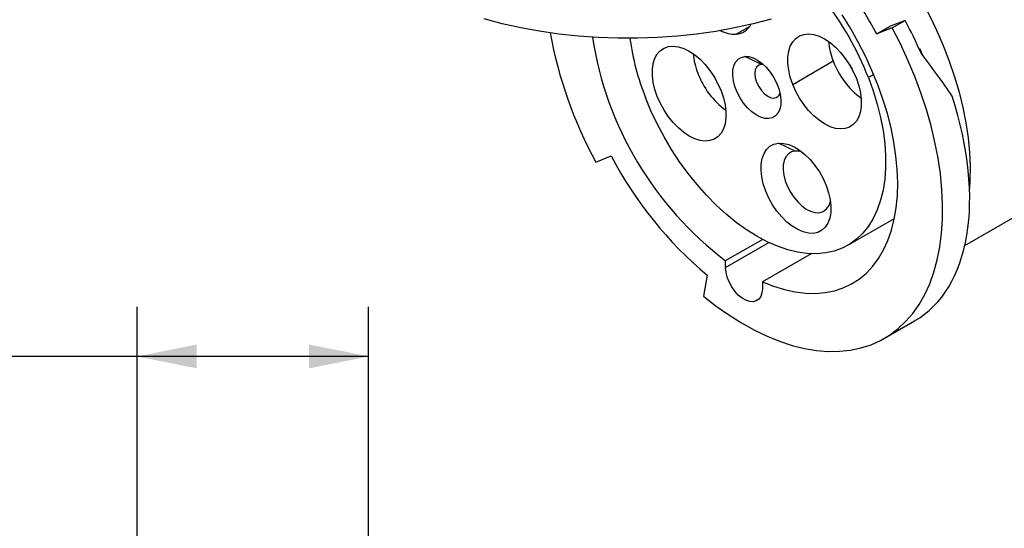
# Model space of a CAD drawing. Header units: inches. Extents: x 0 to 33.5, y 0 to 25.5.
# Tile 5 of 7: x 21.8 to 29.3, y 17.3 to 21.2. Entities that reach past the tile are written whole.
import ezdxf

# ---------------------------------------------------------------- set-up
doc = ezdxf.new("R2010")
doc.units = ezdxf.units.IN
doc.header["$LTSCALE"] = 3
doc.header["$MEASUREMENT"] = 0
doc.linetypes.add('SLD-Solid', pattern=[0])
doc.layers.add('DIMENSIONS', color=140, linetype='SLD-Solid', lineweight=25)
doc.styles.add('SLDTEXTSTYLE0', font='GOTHIC.TTF', dxfattribs={"width": 0.913})
doc.dimstyles.new('SLDDIMSTYLE0', dxfattribs={"dimtxt": 0.375, "dimasz": 0.45, "dimexe": 0, "dimexo": 0.0625, "dimgap": 0.09375, "dimtad": 0, "dimtih": 1, "dimtoh": 1, "dimrnd": 1e-09, "dimzin": 12, "dimdsep": 46, "dimtxsty": 'SLDTEXTSTYLE0', "dimsah": 1, "dimcen": 0.09, "dimadec": 0, "dimazin": 3, "dimtfac": 1, "dimtofl": 0, "dimtmove": 0, "dimatfit": 3, "dimfxl": 0, "dimfrac": 2, "dimtolj": 1, "dimtzin": 12, "dimarcsym": 0})

# ---------------------------------------------------------------- blocks, each defined once
blk = doc.blocks.new('_D_9')
at = {"layer": 'DIMENSIONS'}
for p, q in [((22.7091, 15.5002), (22.7091, 19.0186)), ((24.461, 13.7679), (24.461, 19.0186)), ((20.2065, 18.6407), (20.0922, 18.6407)), ((20.0922, 18.6407), (20.0922, 18.0454)), ((21.1762, 18.6407), (21.2905, 18.6407)), ((21.2905, 18.6407), (21.2905, 18.0454)), ((22.7091, 18.6436), (21.6193, 18.6436)), ((24.461, 18.6436), (22.7091, 18.6436)), ((20.0922, 18.0454), (20.2065, 18.0454)), ((21.2905, 18.0454), (21.1762, 18.0454))]:
    blk.add_line(p, q, dxfattribs=at)
for points in [[(22.7091, 18.6436), (23.1591, 18.5536), (23.1591, 18.7336)], [(24.461, 18.6436), (24.011, 18.7336), (24.011, 18.5536)]]:
    blk.add_solid(points, dxfattribs=at)
at = {"layer": 'DIMENSIONS', "char_height": 0.375, "attachment_point": 1, "style": 'SLDTEXTSTYLE0'}
for s, insert in [('1.75', (20.2065, 19.1959)), ('44.5', (20.2065, 18.5244))]:
    blk.add_mtext(s, dxfattribs=dict(at, insert=insert))

msp = doc.modelspace()

# ---------------------------------------------------------------- linework, layer by layer
for p, q in [((28.5218, 21.186), (28.4044, 21.14)), ((28.4243, 21.1297), (28.5218, 21.186)), ((27.2432, 21.0819), (27.3451, 21.1407)), ((28.307, 21.0838), (28.4044, 21.14)), ((28.4243, 21.1297), (28.307, 21.0838)), ((28.6355, 20.9695), (28.6291, 20.9679)), ((28.6298, 20.9663), (28.6355, 20.9695)), ((27.4339, 20.8538), (27.3087, 20.9133)), ((27.6711, 20.7025), (27.9773, 20.8793)), ((27.4481, 20.8534), (27.4339, 20.8538)), ((28.284, 20.777), (28.2436, 20.7537)), ((28.9735, 19.482), (30.3991, 20.3049)), ((27.6887, 20.1973), (27.5634, 20.2567)), ((26.1804, 20.1143), (26.2978, 20.1603)), ((28.0887, 19.4849), (28.4412, 19.6884)), ((27.1632, 19.3683), (27.4425, 19.5295)), ((27.1632, 19.3168), (27.4904, 19.5057)), ((27.811, 19.4208), (27.4416, 19.2076)), ((27.1632, 19.3168), (27.1632, 19.3683)), ((27.0235, 19.2575), (26.9969, 19.0987)), ((27.4416, 19.2076), (27.4416, 19.1561)), ((28.3653, 18.7808), (28.5933, 18.9125))]:
    msp.add_line(p, q)
at = {"flags": 128}
for points in [[(28.4418, 21.6568), (28.5081, 21.561), (28.5773, 21.4525), (28.6423, 21.3412), (28.7029, 21.2276), (28.7587, 21.1122), (28.8096, 20.9955), (28.8552, 20.8781), (28.8954, 20.7605), (28.93, 20.6431), (28.9588, 20.5266), (28.9818, 20.4116), (28.9987, 20.2984), (29.0095, 20.1876), (29.0143, 20.0798), (29.0128, 19.9754), (29.009, 19.9149)], [(27.5084, 21.1955), (27.3718, 21.1598), (27.2317, 21.1289), (27.0886, 21.1031), (26.943, 21.0823), (26.7955, 21.0667), (26.6467, 21.0563), (26.497, 21.0511), (26.3471, 21.0513), (26.1974, 21.0566), (26.0486, 21.0673), (25.9012, 21.0832), (25.7557, 21.1042), (25.6127, 21.1303), (25.4728, 21.1613), (25.3364, 21.1973)], [(27.4416, 19.2076), (27.5253, 19.1745), (27.6078, 19.1491), (27.6886, 19.1315), (27.7675, 19.1218), (27.8438, 19.12), (27.9173, 19.1262), (27.9876, 19.1404), (28.0542, 19.1623), (28.1168, 19.1921), (28.1751, 19.2294), (28.2288, 19.274), (28.2776, 19.3259), (28.3212, 19.3846), (28.3594, 19.4498), (28.392, 19.5213), (28.4188, 19.5986), (28.4397, 19.6813), (28.4546, 19.769), (28.4634, 19.8612), (28.466, 19.9574), (28.4625, 20.0572), (28.4528, 20.16), (28.437, 20.2652), (28.4152, 20.3723), (28.3876, 20.4807), (28.3541, 20.5899), (28.3151, 20.6993), (28.2707, 20.8082), (28.2212, 20.9162), (28.1668, 21.0226), (28.1079, 21.1268), (28.0446, 21.2284)], [(26.9969, 19.0987), (27.0919, 19.0247), (27.1878, 18.9572), (27.2842, 18.8967), (27.3807, 18.8432), (27.4769, 18.7971), (27.5723, 18.7585), (27.6666, 18.7275), (27.7594, 18.7044), (27.8504, 18.6892), (27.9391, 18.6819), (28.0251, 18.6826), (28.1082, 18.6913), (28.1879, 18.708), (28.264, 18.7326), (28.3362, 18.7649), (28.4041, 18.8049), (28.4674, 18.8524), (28.526, 18.9072), (28.5795, 18.969), (28.6277, 19.0376), (28.6705, 19.1128), (28.7077, 19.1942), (28.739, 19.2815), (28.7645, 19.3743), (28.7839, 19.4722), (28.7972, 19.5749), (28.8044, 19.6819), (28.8053, 19.7927), (28.8001, 19.907), (28.7887, 20.0242), (28.7712, 20.1439), (28.7476, 20.2656), (28.7181, 20.3887), (28.6827, 20.5128), (28.6417, 20.6373), (28.5951, 20.7618), (28.5432, 20.8857), (28.4862, 21.0085), (28.4243, 21.1297)], [(27.6711, 20.7025), (27.653, 20.7562), (27.6407, 20.8092), (27.6345, 20.8603), (27.6345, 20.9084), (27.6407, 20.9523), (27.653, 20.9911), (27.6711, 21.024), (27.6945, 21.0502), (27.7228, 21.069), (27.7553, 21.0802), (27.7914, 21.0834), (27.8301, 21.0786), (27.8707, 21.0659), (27.9121, 21.0456), (27.9536, 21.018), (27.9942, 20.9839), (28.0329, 20.944), (28.069, 20.8992), (28.1015, 20.8504), (28.1298, 20.7989), (28.1532, 20.7456)], [(26.6464, 20.6109), (26.6284, 20.6646), (26.6161, 20.7176), (26.6099, 20.7687), (26.6099, 20.8167), (26.6161, 20.8607), (26.6284, 20.8995), (26.6464, 20.9324), (26.6699, 20.9585), (26.6982, 20.9774), (26.7307, 20.9886), (26.7667, 20.9918), (26.8054, 20.987), (26.846, 20.9743), (26.8875, 20.9539), (26.929, 20.9264), (26.9696, 20.8923), (27.0083, 20.8524), (27.0443, 20.8075), (27.0769, 20.7588), (27.1052, 20.7073), (27.1286, 20.654)], [(27.491, 20.4433), (27.4604, 20.4447), (27.4278, 20.4541), (27.3942, 20.471), (27.3608, 20.4951), (27.3287, 20.5254), (27.2991, 20.5609), (27.2729, 20.6004), (27.251, 20.6425), (27.2342, 20.6859), (27.223, 20.729), (27.2178, 20.7704), (27.2189, 20.8086), (27.2261, 20.8424), (27.2392, 20.8706), (27.2578, 20.8923), (27.2812, 20.9067), (27.3087, 20.9133)], [(27.3087, 20.9133), (27.3392, 20.9119), (27.3719, 20.9025), (27.4054, 20.8855), (27.4388, 20.8614), (27.4709, 20.8312), (27.5005, 20.7957), (27.5268, 20.7562), (27.5487, 20.714), (27.5655, 20.6707), (27.5767, 20.6275), (27.5818, 20.5862), (27.5808, 20.5479), (27.5736, 20.5141), (27.5605, 20.4859), (27.5419, 20.4643), (27.5185, 20.4499), (27.491, 20.4433)], [(27.4339, 20.8538), (27.4135, 20.8475), (27.3978, 20.833), (27.3879, 20.8111), (27.3845, 20.7835), (27.3879, 20.7521), (27.3978, 20.7188), (27.4135, 20.6861), (27.4339, 20.6562), (27.4578, 20.631), (27.4833, 20.6124), (27.5089, 20.6015), (27.5328, 20.5991)], [(28.0975, 20.8569), (28.1025, 20.8473), (28.1199, 20.8182)], [(28.2436, 20.7537), (28.2801, 20.6524), (28.3109, 20.5513), (28.3357, 20.451), (28.3545, 20.3522), (28.3671, 20.2555), (28.3734, 20.1615), (28.3734, 20.0709), (28.3671, 19.9843), (28.3545, 19.9021), (28.3357, 19.825), (28.3109, 19.7534), (28.2801, 19.6877), (28.2436, 19.6286), (28.2017, 19.5762), (28.1546, 19.531), (28.1025, 19.4932), (28.0459, 19.4631), (27.9852, 19.4409), (27.9206, 19.4267), (27.8526, 19.4206), (27.7817, 19.4227), (27.7084, 19.4329), (27.633, 19.4512), (27.5561, 19.4775), (27.4782, 19.5115), (27.3998, 19.5531), (27.3214, 19.602), (27.2435, 19.6579), (27.1666, 19.7204), (27.0913, 19.7891), (27.0179, 19.8636), (26.947, 19.9434), (26.8791, 20.0279), (26.8145, 20.1167), (26.7537, 20.2091), (26.6971, 20.3045), (26.6451, 20.4024), (26.5979, 20.502), (26.556, 20.6028)], [(27.0729, 20.7653), (27.0779, 20.7557), (27.0952, 20.7266)], [(28.1532, 20.7456), (28.1713, 20.6919), (28.1836, 20.6389), (28.1898, 20.5878), (28.1898, 20.5398), (28.1836, 20.4959), (28.1713, 20.457), (28.1532, 20.4242), (28.1298, 20.398), (28.1015, 20.3791), (28.069, 20.3679), (28.0329, 20.3647), (27.9942, 20.3695), (27.9536, 20.3822), (27.9121, 20.4026), (27.8707, 20.4302), (27.8301, 20.4643), (27.7914, 20.5042), (27.7553, 20.549), (27.7228, 20.5977), (27.6945, 20.6493), (27.6711, 20.7025)], [(27.1286, 20.654), (27.1466, 20.6003), (27.1589, 20.5473), (27.1651, 20.4962), (27.1651, 20.4482), (27.1589, 20.4042), (27.1466, 20.3654), (27.1286, 20.3325), (27.1052, 20.3064), (27.0769, 20.2875), (27.0443, 20.2763), (27.0083, 20.2731), (26.9696, 20.2779), (26.929, 20.2906), (26.8875, 20.311), (26.846, 20.3385), (26.8054, 20.3726), (26.7667, 20.4126), (26.7307, 20.4574), (26.6982, 20.5061), (26.6699, 20.5577), (26.6464, 20.6109)], [(27.8278, 19.5751), (27.7904, 19.5761), (27.7506, 19.5854), (27.7095, 19.6029), (27.668, 19.6281), (27.6272, 19.6604), (27.588, 19.699), (27.5516, 19.7429), (27.5186, 19.7911), (27.4901, 19.8424), (27.4666, 19.8954), (27.4487, 19.949), (27.4369, 20.0018), (27.4315, 20.0524), (27.4326, 20.0997), (27.4402, 20.1424), (27.454, 20.1796), (27.4738, 20.2103), (27.4991, 20.2337), (27.5292, 20.2493), (27.5634, 20.2567)], [(27.5634, 20.2567), (27.6008, 20.2557), (27.6406, 20.2464), (27.6818, 20.2289), (27.7233, 20.2037), (27.7641, 20.1714), (27.8032, 20.1328), (27.8397, 20.0889), (27.8726, 20.0407), (27.9011, 19.9895), (27.9246, 19.9364), (27.9425, 19.8828), (27.9543, 19.8301), (27.9597, 19.7794), (27.9586, 19.7321), (27.9511, 19.6894), (27.9372, 19.6522), (27.9174, 19.6215), (27.8922, 19.5981), (27.862, 19.5825), (27.8278, 19.5751)], [(27.6887, 20.1973), (27.6614, 20.1908), (27.6382, 20.1765), (27.6197, 20.155), (27.6067, 20.127), (27.5995, 20.0935), (27.5985, 20.0555), (27.6036, 20.0145), (27.6147, 19.9717), (27.6314, 19.9287), (27.6532, 19.8868), (27.6792, 19.8476), (27.7086, 19.8124), (27.7404, 19.7824), (27.7736, 19.7585), (27.8069, 19.7416), (27.8393, 19.7323), (27.8696, 19.7309)], [(27.7414, 20.1903), (27.719, 20.1959), (27.6887, 20.1973)], [(27.4416, 19.1561), (27.4385, 19.1245), (27.4295, 19.0977), (27.415, 19.077), (27.3955, 19.0633), (27.372, 19.0571), (27.3454, 19.0588), (27.3169, 19.0682), (27.2878, 19.085), (27.2594, 19.1084), (27.2328, 19.1375), (27.2092, 19.1708), (27.1898, 19.207), (27.1752, 19.2445), (27.1662, 19.2817), (27.1632, 19.3168)]]:
    msp.add_lwpolyline(points, dxfattribs=at)
for centre, radius, start, end in [((25.4109, 19.5303), 3.2864, 28.20951, 35.25568), ((26.0493, 19.8988), 2.355, 21.28613, 37.70868), ((25.325, 19.4777), 3.6246, 23.76656, 28.11869), ((29.076, 21.6872), 3.2952, 190.40612, 208.51156), ((27.2335, 21.319), 0.2373, 242.31461, 272.35314), ((27.2319, 21.2198), 0.1384, 274.71367, 332.39947), ((28.7466, 21.4581), 2.622, 188.75299, 232.85019), ((28.3512, 21.3137), 1.9308, 187.83231, 201.60199), ((28.4788, 21.0789), 0.5397, 185.5425, 201.70556), ((25.5483, 19.5978), 3.3782, 23.01584, 23.95759), ((27.4541, 20.9873), 0.5397, 185.5425, 201.70556), ((28.5505, 21.0907), 0.611, 200.2398, 233.71807), ((27.5259, 20.9991), 0.611, 200.2398, 233.71807), ((27.5279, 20.6497), 0.0508, 275.50684, 340.20474), ((28.9719, 21.5669), 3.0215, 207.74449, 229.84465), ((27.8553, 19.8316), 0.1016, 278.08179, 352.53085)]:
    msp.add_arc(centre, radius, start, end)
for centre, major_axis, ratio, start_param, end_param in [((27.7079, 20.8561), (-1.5015, 1.5793), 0.349555, 4.244468, 4.441044), ((27.507, 20.7402), (-1.0972, 1.8213), 0.564533, 3.131055, 4.31801)]:
    msp.add_ellipse(centre, major_axis=major_axis, ratio=ratio, start_param=start_param, end_param=end_param)

# ---------------------------------------------------------------- dimensions: what is measured, and where the dimension line sits
at = {"layer": 'DIMENSIONS'}
dim = msp.add_linear_dim(base=(24.461, 18.6436), p1=(22.7091, 15.3502), p2=(24.461, 13.6179), dimstyle='SLDDIMSTYLE0', dxfattribs=at)
dim.commit()
dim.dimension.update_dxf_attribs({"geometry": '_D_9', "text_midpoint": (20.6913, 18.6436), "dimtype": 160})

doc.saveas('drawing.dxf')
